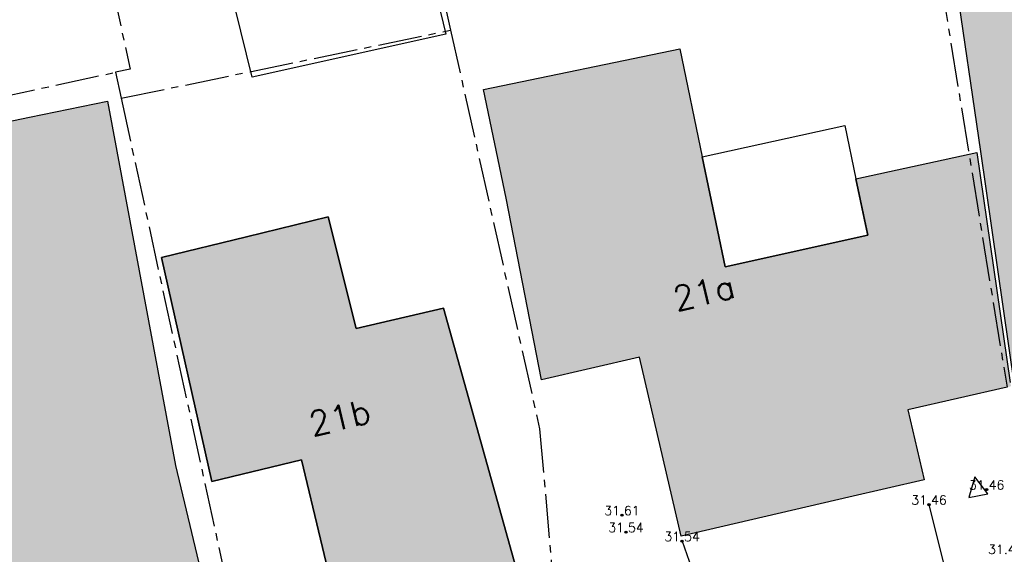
# Model space of a CAD drawing. Header units: metres. Extents: x 202952 to 203755, y 348879 to 349702.
# Tile 28 of 82: x 203232 to 203264, y 349375 to 349392. Entities that reach past the tile are written whole.
import ezdxf
from ezdxf.enums import TextEntityAlignment as Align

# ---------------------------------------------------------------- set-up
doc = ezdxf.new("R2010")
doc.units = ezdxf.units.M
doc.linetypes.add('1-200 CENTER', pattern=[4.28625, 2.8575, -0.47625, 0.47625, -0.47625])
for name, color, linetype in [('bgt.onbegroeidterreindeel', 252, 'Continuous'), ('PH-BEST-BEBOUWING', 1, 'Continuous'), ('PH-BEST-BEBOUWING-ARCERING', 254, 'Continuous'), ('PH-BEST-HUISNUMMER', 7, 'Continuous'), ('PH-BEST-INRIT', 8, 'Continuous'), ('PH-BEST-KADASTRALE-GRENS', 240, '1-200 CENTER'), ('PH-INM-HOOGTE', 20, 'Continuous'), ('PH-INM-HOOGTEPUNT', 20, 'Continuous'), ('PH-INM-KANTVERHARDING', 253, 'Continuous')]:
    doc.layers.add(name, color=color, linetype=linetype)
doc.styles.add('ISO', font='ISO')
doc.styles.add('ROMANS', font='romans.shx')

# ---------------------------------------------------------------- blocks, each defined once
blk = doc.blocks.new('INRITSYMBOOL')
at = {"layer": 'PH-BEST-INRIT'}
blk.add_lwpolyline([(-0.315, 0.63), (0, 0), (0.315, 0.63)], close=True, dxfattribs=at)
blk = doc.blocks.new('MARKER', base_point=(45, 10))
at = {"color": 0}
for radius in [0.35, 0.25]:
    blk.add_circle((45, 10), radius, dxfattribs=at)
at = {"color": 0, "style": 'ISO'}
blk.add_attdef('MARKER', (45.6, 10), '', height=0.9, dxfattribs=at)

msp = doc.modelspace()

# ---------------------------------------------------------------- hatches: boundary and pattern name
at = {"layer": 'PH-BEST-BEBOUWING-ARCERING'}
for points in [[(203272.797, 349394.343), (203267.783, 349394.023), (203265.87, 349406.975), (203260.378, 349406.577), (203262.521, 349393.687), (203263.35, 349387.947), (203264.45, 349380.322), (203264.56, 349380.33), (203267.174, 349380.52), (203274.5, 349381.05), (203275.032, 349381.088)], [(203260.379, 349406.577), (203262.522, 349393.687), (203263.351, 349387.947), (203264.451, 349380.322), (203267.175, 349380.52), (203275.033, 349381.088), (203272.798, 349394.343), (203267.784, 349394.023), (203265.871, 349406.975)]]:
    msp.add_hatch(color=256, dxfattribs=at).paths.add_polyline_path(points)
h = msp.add_hatch(color=256, dxfattribs=at)
h.paths.add_polyline_path([(203264.341, 349380.293), (203264.33, 349380.29), (203264.209, 349380.258), (203260.978, 349379.525), (203261.51, 349377.24), (203259.044, 349376.668), (203253.58, 349375.4), (203252.219, 349381.243), (203249.023, 349380.498), (203247.867, 349386.427), (203247.13, 349389.969), (203253.534, 349391.302), (203254.267, 349387.778), (203255.015, 349384.182), (203259.67, 349385.22), (203259.63, 349385.411), (203259.282, 349387.063), (203263.229, 349387.921), (203264.312, 349380.412), (203264.317, 349380.392), (203264.322, 349380.373), (203264.327, 349380.353), (203264.332, 349380.333), (203264.336, 349380.313)], flags=16)
h.paths.add_polyline_path([(203221.046, 349384.768), (203222.16, 349384.632), (203221.651, 349386.888), (203229.178, 349388.416), (203232.318, 349389.066), (203234.866, 349389.594), (203237.08, 349377.7), (203238.48, 349371.87), (203236.483, 349371.392), (203231.778, 349370.265), (203231.34, 349370.16), (203230.751, 349372.613), (203229.94, 349375.99), (203229.063, 349379.641), (203223.405, 349378.764), (203223.35, 349378.33), (203223.058, 349376.041), (203222.59, 349372.38), (203222.892, 349377.902), (203222.993, 349379.737), (203221.52, 349379.53), (203221.978, 349384.206), (203221.105, 349384.346)], flags=16)
h.paths.add_polyline_path([(203238.271, 349377.187), (203236.624, 349384.487), (203239.395, 349385.166), (203242.058, 349385.819), (203242.972, 349382.173), (203245.828, 349382.838), (203248.259, 349374.121), (203245.243, 349373.395), (203242.434, 349372.718), (203241.188, 349377.89)], flags=17)
h = msp.add_hatch(color=256, dxfattribs=at)
h.paths.add_polyline_path([(203264.342, 349380.293), (203264.331, 349380.29), (203264.21, 349380.258), (203260.979, 349379.525), (203261.511, 349377.24), (203259.045, 349376.668), (203253.581, 349375.4), (203252.22, 349381.243), (203249.024, 349380.498), (203247.868, 349386.427), (203247.131, 349389.969), (203253.535, 349391.302), (203254.268, 349387.778), (203255.016, 349384.182), (203259.671, 349385.22), (203259.631, 349385.411), (203259.283, 349387.063), (203263.23, 349387.921), (203264.313, 349380.412), (203264.318, 349380.392), (203264.323, 349380.372), (203264.328, 349380.353), (203264.333, 349380.333), (203264.338, 349380.313)])
h.paths.add_polyline_path([(203221.047, 349384.768), (203222.161, 349384.632), (203221.652, 349386.888), (203229.179, 349388.416), (203232.319, 349389.066), (203234.867, 349389.594), (203237.081, 349377.7), (203238.481, 349371.87), (203236.484, 349371.392), (203231.779, 349370.265), (203231.341, 349370.16), (203230.752, 349372.613), (203229.941, 349375.99), (203229.064, 349379.641), (203223.406, 349378.764), (203223.351, 349378.33), (203223.059, 349376.041), (203222.591, 349372.38), (203222.893, 349377.902), (203222.994, 349379.737), (203221.521, 349379.53), (203221.979, 349384.206), (203221.106, 349384.346)])
h.paths.add_polyline_path([(203238.272, 349377.187), (203236.625, 349384.487), (203239.396, 349385.166), (203242.059, 349385.819), (203242.973, 349382.173), (203245.829, 349382.838), (203248.26, 349374.121), (203245.244, 349373.395), (203242.435, 349372.718), (203241.189, 349377.89)])
h = msp.add_hatch(color=256, dxfattribs=at)
h.paths.add_polyline_path([(203221.046, 349384.768), (203222.16, 349384.632), (203221.651, 349386.888), (203229.178, 349388.416), (203232.318, 349389.066), (203234.866, 349389.594), (203237.08, 349377.7), (203238.48, 349371.87), (203236.483, 349371.392), (203231.778, 349370.265), (203231.34, 349370.16), (203230.751, 349372.613), (203229.94, 349375.99), (203229.063, 349379.641), (203223.405, 349378.764), (203223.35, 349378.33), (203223.058, 349376.041), (203222.59, 349372.38), (203222.892, 349377.902), (203222.993, 349379.737), (203221.52, 349379.53), (203221.978, 349384.206), (203221.105, 349384.346)], flags=16)
h.paths.add_polyline_path([(203222.59, 349372.38), (203221.265, 349372.549), (203220.87, 349372.6), (203220.71, 349371.35), (203219.221, 349371.537), (203214.191, 349372.169), (203210.86, 349372.588), (203211.428, 349377.508), (203211.624, 349379.204), (203222.892, 349377.902)], flags=17)
h = msp.add_hatch(color=256, dxfattribs=at)
h.paths.add_polyline_path([(203221.046, 349384.768), (203222.16, 349384.632), (203221.651, 349386.888), (203229.178, 349388.416), (203232.318, 349389.066), (203234.866, 349389.594), (203237.08, 349377.7), (203238.48, 349371.87), (203236.483, 349371.392), (203231.778, 349370.265), (203231.34, 349370.16), (203230.751, 349372.613), (203229.94, 349375.99), (203229.063, 349379.641), (203223.405, 349378.764), (203223.35, 349378.33), (203223.058, 349376.041), (203222.59, 349372.38), (203222.892, 349377.902), (203222.993, 349379.737), (203221.52, 349379.53), (203221.978, 349384.206), (203221.105, 349384.346)], flags=16)
h.paths.add_polyline_path([(203211.624, 349379.204), (203211.704, 349379.892), (203212.184, 349384.043), (203212.389, 349385.821), (203212.795, 349385.772), (203217.164, 349385.24), (203221.046, 349384.768), (203221.105, 349384.346), (203221.978, 349384.206), (203221.52, 349379.53), (203222.993, 349379.737), (203222.892, 349377.902)], flags=17)

# ---------------------------------------------------------------- linework, layer by layer
at = {"layer": 'bgt.onbegroeidterreindeel'}
msp.add_lwpolyline([(203238.271, 349377.187), (203241.188, 349377.89), (203242.434, 349372.718), (203245.243, 349373.395), (203248.259, 349374.121), (203245.828, 349382.838), (203242.972, 349382.173), (203242.058, 349385.819), (203239.395, 349385.166), (203236.624, 349384.487), (203238.271, 349377.187)], close=True, dxfattribs=at)
at = {"layer": 'PH-BEST-BEBOUWING'}
for points in [[(203267.174, 349380.52), (203264.56, 349380.33), (203264.45, 349380.322), (203263.35, 349387.947), (203262.521, 349393.687), (203260.378, 349406.577), (203265.87, 349406.975), (203267.783, 349394.023), (203272.797, 349394.343), (203275.032, 349381.088), (203274.5, 349381.05), (203267.174, 349380.52)], [(203245.309, 349394.259), (203245.898, 349391.781), (203239.58, 349390.374), (203239.026, 349392.629), (203245.309, 349394.259)], [(203221.046, 349384.768), (203222.16, 349384.632), (203221.651, 349386.888), (203229.178, 349388.416), (203232.318, 349389.066), (203234.866, 349389.594), (203237.08, 349377.7), (203238.48, 349371.87), (203236.483, 349371.392), (203231.778, 349370.265), (203231.34, 349370.16), (203230.751, 349372.613), (203229.94, 349375.99), (203229.063, 349379.641), (203223.405, 349378.764), (203223.35, 349378.33), (203223.058, 349376.041), (203222.59, 349372.38), (203222.892, 349377.902), (203222.993, 349379.737), (203221.52, 349379.53), (203221.978, 349384.206), (203221.105, 349384.346), (203221.046, 349384.768)], [(203254.267, 349387.778), (203258.916, 349388.802), (203259.282, 349387.063), (203259.67, 349385.22), (203255.015, 349384.182), (203254.267, 349387.778)], [(203238.271, 349377.187), (203236.624, 349384.487), (203239.395, 349385.166), (203242.058, 349385.819), (203242.972, 349382.173), (203245.828, 349382.838), (203248.259, 349374.121), (203245.243, 349373.395), (203242.434, 349372.718), (203241.188, 349377.89), (203238.271, 349377.187)]]:
    msp.add_lwpolyline(points, close=True, dxfattribs=at)
msp.add_lwpolyline([(203264.209, 349380.258), (203260.978, 349379.525), (203261.51, 349377.24), (203259.044, 349376.668), (203253.58, 349375.4), (203252.219, 349381.243), (203249.023, 349380.498), (203247.867, 349386.427), (203247.13, 349389.969), (203253.534, 349391.302), (203254.267, 349387.778), (203255.015, 349384.182), (203259.67, 349385.22), (203259.63, 349385.411), (203259.282, 349387.063), (203263.229, 349387.921), (203264.312, 349380.412)], dxfattribs=at)
at = {"layer": 'PH-BEST-KADASTRALE-GRENS', "ltscale": 0.5}
for p, q in [((203245.898, 349392.594), (203246.055, 349391.908)), ((203235.309, 349389.686), (203246.055, 349391.908)), ((203228.99, 349389.21), (203235.123, 349390.535)), ((203235.123, 349390.535), (203235.309, 349389.686)), ((203235.309, 349389.686), (203239.345, 349371.116))]:
    msp.add_line(p, q, dxfattribs=at)
for points in [[(203231.816, 349408.103), (203235.602, 349390.639), (203235.123, 349390.535)], [(203261.7, 349395.47), (203262.033, 349393.6), (203264.209, 349380.258)], [(203246.055, 349391.908), (203248.962, 349378.9), (203249.622, 349371.332)]]:
    msp.add_lwpolyline(points, dxfattribs=at)
at = {"layer": 'PH-INM-KANTVERHARDING'}
msp.add_line((203262.38, 349373.567), (203261.666, 349376.428), dxfattribs=at)
at = {"layer": 'PH-INM-KANTVERHARDING', "flags": 128}
msp.add_lwpolyline([(203253.608, 349375.237), (203254.52, 349372.623)], dxfattribs=at)

# ---------------------------------------------------------------- block references
at = {"layer": 'PH-BEST-INRIT', "rotation": 191.0313060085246}
msp.add_blockref('INRITSYMBOOL', (203263.154, 349377.34), dxfattribs=at)
at = {"layer": 'PH-INM-HOOGTEPUNT', "xscale": 0.1, "yscale": 0.1, "zscale": 0.1}
for p in [(203263.543, 349376.919, 31.462), (203261.666, 349376.428, 31.456), (203251.648, 349376.083, 31.61), (203251.78, 349375.53, 31.544), (203253.608, 349375.237, 31.54)]:
    msp.add_blockref('MARKER', p, dxfattribs=at)

# ---------------------------------------------------------------- texts
at = {"layer": 'PH-BEST-HUISNUMMER', "style": 'ROMANS'}
for s, rotation, p in [('21a', 13.1, (203254.32, 349383.351)), ('21b', 13.5, (203242.442, 349379.269))]:
    msp.add_text(s, height=0.8, rotation=rotation, dxfattribs=at).set_placement(p, align=Align.MIDDLE_CENTER)
at = {"layer": 'PH-INM-HOOGTE', "style": 'ROMANS'}
for s, p in [('31.46', (203263.543, 349376.919)), ('31.46', (203261.666, 349376.428)), ('31.61', (203251.648, 349376.083)), ('31.54', (203251.78, 349375.53)), ('31.54', (203253.608, 349375.237)), ('31.40', (203264.169, 349374.818))]:
    msp.add_text(s, height=0.3, dxfattribs=at).set_placement(p, align=Align.CENTER)

doc.saveas('drawing.dxf')
